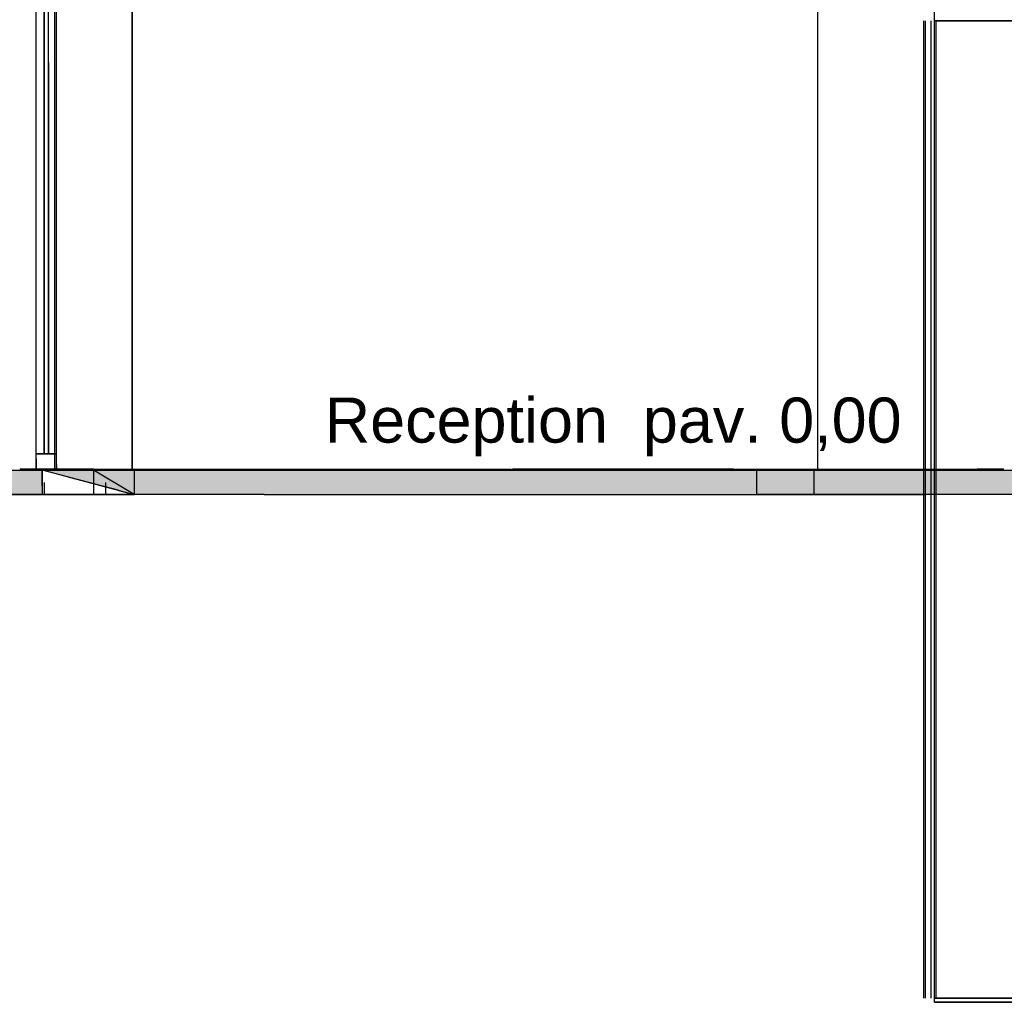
# Model space of a CAD drawing. Header units: millimetres. Extents: x -8253 to 34045, y -61360 to 6071.
# Tile 25 of 67: x 8710 to 11116, y -31300 to -28900. Entities that reach past the tile are written whole.
import ezdxf
from ezdxf.enums import TextEntityAlignment as Align

# ---------------------------------------------------------------- set-up
doc = ezdxf.new("R2010")
doc.units = ezdxf.units.MM
for name, color, linetype in [('S-QUOTE', 40, 'Continuous'), ('S-TAGLIO-PAV', 33, 'Continuous'), ('S-TAGLIO-VETRO', 5, 'Continuous'), ('S-TESTI', 7, 'Continuous'), ('S-VISTA', 8, 'Continuous')]:
    doc.layers.add(name, color=color, linetype=linetype)
doc.styles.add('VISIO', font='arial.ttf')

msp = doc.modelspace()

# ---------------------------------------------------------------- hatches: boundary and pattern name
at = {"layer": 'S-TAGLIO-PAV'}
for points in [[(8764, -30000), (8712, -30000), (8712, -29998), (8850, -29998), (9912, -29998), (9912, -30000), (8764, -30000)], [(10130, -30000), (9914, -30000), (9914, -29998), (10454, -29998), (11050, -29998), (11114, -29998), (11114, -30000), (10982, -30000), (10942, -30000), (10434, -30000), (10370, -30000), (10130, -30000)], [(8764, -30060), (8188, -30060), (8022, -30060), (7960, -30060), (7630, -30060), (5026, -30060), (4944, -30060), (4840, -30060), (1972, -30060), (1972, -30034), (1972, -30000), (2692, -30000), (2694, -30000), (2696, -30000), (3896, -30000), (3898, -30000), (3900, -30000), (4922, -30000), (5024, -30000), (5100, -30000), (5102, -30000), (5474, -30000), (5544, -30000), (6302, -30000), (6304, -30000), (7504, -30000), (7508, -30000), (8708, -30000), (8710, -30000), (8712, -30000), (8764, -30000), (8764, -30038), (8764, -30060)], [(11330, -30054), (11330, -30060), (11302, -30060), (10920, -30060), (10804, -30060), (10712, -30060), (10386, -30060), (10266, -30060), (9308, -30060), (8990, -30060), (8952, -30050), (8950, -30050), (8916, -30040), (8910, -30038), (8764, -30000), (9912, -30000), (9914, -30000), (10130, -30000), (10370, -30000), (10434, -30000), (10942, -30000), (10982, -30000), (11114, -30000), (11116, -30000), (11330, -30000), (11330, -30054)]]:
    msp.add_hatch(color=33, dxfattribs=at).paths.add_polyline_path(points)

# ---------------------------------------------------------------- linework, layer by layer
at = {"layer": 'S-QUOTE'}
msp.add_line((10660, -29998), (10660, -27067), dxfattribs=at)
at = {"layer": 'S-TAGLIO-PAV'}
for p, q in [((8849.6, -29998), (8711, -29998)), ((8711, -29998.2), (8711, -30000)), ((8849.6, -29998), (9911, -29998)), ((9911, -29999.8), (9911, -29998)), ((10453.6, -29998), (9914, -29998)), ((9914, -29998.9), (9914, -29998)), ((10453.6, -29998), (11049.7, -29998)), ((11114, -29998), (11049.7, -29998)), ((11114, -29999.4), (11114, -29998)), ((5544, -30000), (10129.7, -30000)), ((8710, -30000), (8711, -30000)), ((8765, -30038.7), (8765, -30000)), ((8910.2, -30038.7), (8765, -30000)), ((9911, -30000), (9911.5, -30000)), ((9911.5, -30000), (9914, -30000)), ((9914, -29998.9), (9914, -30000)), ((10370, -30000), (10129.7, -30000)), ((10433.2, -30000), (10370, -30000)), ((10942.2, -30000), (10433.2, -30000)), ((10981.9, -30000), (10942.2, -30000)), ((10981.9, -30000), (11330, -30000)), ((11114, -29999.4), (11114, -30000)), ((11114, -30000), (11115.6, -30000)), ((8765, -30038.7), (8765, -30060)), ((8916.5, -30040.4), (8910.2, -30038.7)), ((8950.7, -30049.5), (8916.5, -30040.4)), ((8187, -30060), (8765, -30060)), ((8951.6, -30049.7), (8950.7, -30049.5)), ((8951.6, -30049.7), (8990, -30060)), ((9307.4, -30060), (8990, -30060)), ((9307.4, -30060), (10265.2, -30060)), ((10265.2, -30060), (10386.3, -30060)), ((10386.3, -30060), (10711.9, -30060)), ((10711.9, -30060), (10804.8, -30060)), ((10919.8, -30060), (10804.8, -30060)), ((11301.3, -30060), (10919.8, -30060))]:
    msp.add_line(p, q, dxfattribs=at)
at = {"layer": 'S-TAGLIO-VETRO'}
for p, q in [((8780, -29004.8), (8780, -26990)), ((8770, -27945.2), (8770, -29960)), ((8780, -29004.8), (8780, -29960)), ((8766.1, -29960), (8750, -29960)), ((8750, -29972.9), (8750, -29960)), ((8750, -29972.9), (8750, -30000)), ((8766.1, -29960), (8800, -29960)), ((8776.8, -29960), (8770, -29960)), ((8776.8, -29960), (8780, -29960)), ((8800, -29987.1), (8800, -29960)), ((8800, -29987.1), (8800, -30000)), ((8783.9, -30000), (8750, -30000)), ((8783.9, -30000), (8800, -30000))]:
    msp.add_line(p, q, dxfattribs=at)
at = {"layer": 'S-VISTA'}
for p, q in [((8750, -30000), (8750, -26950)), ((8750, -30000), (8750, -26950)), ((8795, -26950), (8795, -30000)), ((8800, -30000), (8800, -26950)), ((8800, -30000), (8800, -26950)), ((8985, -30000), (8985, -26950)), ((10945, -31300), (10945, -26950)), ((8750, -29960), (8750, -26990)), ((8750, -29960), (8750, -26990)), ((8770, -29960), (8770, -26990)), ((8780, -29960), (8780, -26990)), ((8800, -29960), (8800, -26990)), ((8800, -29960), (8800, -26990)), ((8985, -27197), (8985, -30000)), ((8985, -27197), (8985, -30000)), ((8800, -29960), (8800, -27292)), ((8800, -29960), (8800, -27292)), ((8800, -30000), (8800, -27300)), ((8800, -30000), (8800, -27300)), ((10945, -31300), (10945, -27400)), ((10919, -31290), (10919, -28903)), ((10919, -31290), (10919, -28903)), ((10919, -31290), (10919, -28903)), ((10919, -31290), (10919, -28903)), ((10923, -31290), (10923, -28903)), ((10923, -31290), (10923, -28903)), ((10923, -31290), (10923, -28903)), ((10923, -31290), (10923, -28903)), ((10937, -31290), (10937, -28903)), ((10937, -31290), (10937, -28903)), ((10937, -31290), (10937, -28903)), ((10937, -31290), (10937, -28903)), ((10945, -31290), (10945, -28903)), ((10945, -31290), (10945, -28903)), ((11337, -28903), (10945, -28903)), ((10945, -31290), (10945, -28903)), ((10945, -31290), (10945, -28903)), ((10949, -31290), (10949, -28903)), ((10949, -28903), (11333, -28903)), ((10949, -31290), (10949, -28903)), ((8800, -29960), (8750, -29960)), ((8750, -30000), (8750, -29960)), ((8750, -29960), (8800, -29960)), ((8800, -29960), (8750, -29960)), ((8800, -30000), (8800, -29960)), ((8800, -30000), (8800, -29960)), ((8765, -29998), (8711, -29998)), ((8711, -29998), (9911, -29998)), ((8711, -29998), (9911, -29998)), ((8800, -30000), (8800, -29980)), ((8821.9, -29998), (9911, -29998)), ((8821.9, -29998), (9911, -29998)), ((8821.9, -29998), (9911, -29998)), ((8821.9, -29998), (9911, -29998)), ((8890, -29998), (8827.5, -29998)), ((8830, -29998), (8890, -29998)), ((8961, -29998), (9911, -29998)), ((8961, -29998), (9911, -29998)), ((8973.4, -29998), (9911, -29998)), ((8973.4, -29998), (9911, -29998)), ((9914, -29998), (10914, -29998)), ((9914, -29998), (10914, -29998)), ((9914, -29998), (10914, -29998)), ((9914, -29998), (10898.2, -29998)), ((9914, -29998), (10914, -29998)), ((9914, -29998), (11114, -29998)), ((9914, -29998), (10898.2, -29998)), ((9914, -29998), (11114, -29998)), ((9914, -29998), (11114, -29998)), ((9914, -29998), (11114, -29998)), ((7127.5, -30000), (8795, -30000)), ((7135, -30000), (8765, -30000)), ((8765, -30000), (8711, -30000)), ((8711, -30000), (9911, -30000)), ((8711, -30000), (9911, -30000)), ((8750, -30000), (8800, -30000)), ((8800, -30000), (8750, -30000)), ((8800, -30000), (8750, -30000)), ((8765, -30000), (8765, -30060)), ((8775, -30000), (8800, -30000)), ((8800, -30000), (8775, -30000)), ((8775, -30000), (8800, -30000)), ((8800, -30000), (8775, -30000)), ((8775, -30000), (8800, -30000)), ((8800, -30000), (8775, -30000)), ((8775, -30000), (8800, -30000)), ((8795, -30000), (8985, -30000)), ((8795, -30000), (8985, -30000)), ((8797.5, -30000), (8830, -30000)), ((8985, -30000), (8820, -30000)), ((8821.9, -30000), (9911, -30000)), ((8821.9, -30000), (9911, -30000)), ((8821.9, -30000), (9911, -30000)), ((8821.9, -30000), (9911, -30000)), ((8825, -30015.8), (8990, -30060)), ((8827.5, -30000), (8890, -30000)), ((8830, -30000), (8910, -30000)), ((8890, -30000), (8830, -30000)), ((8890, -30000), (8890, -30060)), ((8990, -30060), (8890, -30000)), ((8910, -30000), (8985, -30000)), ((8961, -30000), (9911, -30000)), ((8961, -30000), (9911, -30000)), ((8973.4, -30000), (9911, -30000)), ((8973.4, -30000), (9911, -30000)), ((8990, -30000), (8990, -30060)), ((9914, -30000), (10914, -30000)), ((9914, -30000), (10914, -30000)), ((9914, -30000), (10914, -30000)), ((9914, -30000), (10914, -30000)), ((9914, -30000), (10898.2, -30000)), ((9914, -30000), (10898.2, -30000)), ((9914, -30000), (11114, -30000)), ((9914, -30000), (11114, -30000)), ((9914, -30000), (11114, -30000)), ((9914, -30000), (11114, -30000)), ((10510, -30000), (10510, -30060)), ((10510, -30000), (10510, -30060)), ((10650, -30000), (10650, -30060)), ((10888.7, -30000), (10766, -30000)), ((8765, -30030), (8765, -30060)), ((8765, -30030), (8765, -30060)), ((8770, -30030), (8770, -30060)), ((8770, -30030.5), (8770, -30060)), ((8920, -30030), (8920, -30060)), ((8770, -30060), (1840, -30060)), ((8920, -30060), (2838, -30060)), ((6960, -30060), (8765, -30060)), ((7135, -30060), (8765, -30060)), ((8765, -30060), (8890, -30060)), ((8890, -30060), (8770, -30060)), ((8990, -30060), (8890, -30060)), ((8890, -30060), (8990, -30060)), ((8990, -30060), (8920, -30060)), ((10928.5, -30060), (10510, -30060)), ((10510, -30060), (10580, -30060)), ((10580, -30060), (10650, -30060)), ((10650, -30060), (10921.4, -30060)), ((10945, -31290), (11337, -31290)), ((11337, -31290), (10945, -31290)), ((11333, -31290), (10949, -31290)), ((10949, -31290), (11333, -31290)), ((10945, -31300), (11735, -31300)), ((11577, -31300), (10945, -31300))]:
    msp.add_line(p, q, dxfattribs=at)

# ---------------------------------------------------------------- texts
at = {"layer": 'S-TESTI', "style": 'VISIO'}
msp.add_text('Reception  pav. 0,00', height=110, dxfattribs=at).set_placement((10160, -29878), align=Align.MIDDLE_CENTER)

doc.saveas('drawing.dxf')
